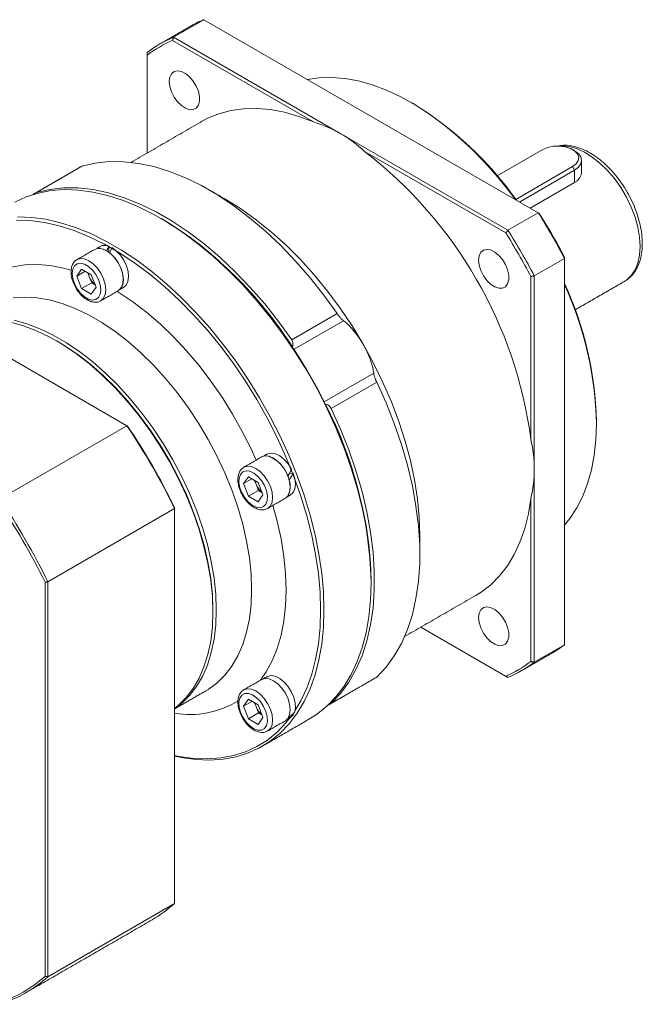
# Model space of a CAD drawing. Header units: millimetres. Extents: x -160 to 803, y -153 to 528.
# Tile 4 of 6: x 153 to 283, y 9 to 216. Entities that reach past the tile are written whole.
import ezdxf

# ---------------------------------------------------------------- set-up
doc = ezdxf.new("R2010")
doc.units = ezdxf.units.MM
doc.header["$LTSCALE"] = 13
doc.layers.get('0').update_dxf_attribs({"lineweight": 18})

msp = doc.modelspace()

# ---------------------------------------------------------------- linework, layer by layer
at = {"color": 7, "linetype": 'Continuous', "lineweight": 15}
for p, q in [((191.29, 215.5), (184.92, 211.83)), ((261.57, 174.93), (191.29, 215.5)), ((214.36, 194.02), (184.7, 211.14)), ((184.92, 211.83), (220.06, 191.54)), ((179.4, 208.64), (179.4, 208.08)), ((179.4, 208.08), (179.4, 187.51)), ((220.06, 191.54), (255.2, 171.26)), ((262.56, 188.23), (252.96, 182.69)), ((254.72, 170.72), (225.06, 187.84)), ((165.67, 184.72), (156.13, 179.21)), ((256.86, 177.76), (268.78, 184.64)), ((269.21, 183.91), (268.78, 184.64)), ((270.67, 185.95), (270.67, 183.45)), ((269.21, 183.91), (257.61, 177.21)), ((269.21, 181.29), (269.21, 183.91)), ((269.21, 181.29), (259.88, 175.91)), ((255.2, 171.26), (261.57, 174.93)), ((175.09, 130.23), (103.24, 171.71)), ((171.33, 167.92), (171.33, 166.7)), ((267.08, 165.63), (267.08, 165.37)), ((267.08, 165.37), (260.72, 161.7)), ((267.08, 84.22), (267.08, 165.37)), ((164.56, 161.66), (165.58, 163.11)), ((166.33, 162.68), (164.56, 161.66)), ((165.58, 159.03), (164.56, 161.66)), ((165.58, 163.11), (167.63, 161.93)), ((167.2, 161.57), (166.89, 162.36)), ((167.71, 160.25), (167.2, 161.57)), ((167.63, 161.93), (168.65, 159.3)), ((260.01, 127.3), (260.01, 161.55)), ((260.72, 161.7), (260.72, 121.12)), ((167.71, 160.25), (165.58, 159.03)), ((168.65, 159.3), (167.63, 157.85)), ((168.44, 159.83), (167.71, 160.25)), ((279.6, 160.49), (279.68, 160.53)), ((167.63, 157.85), (165.58, 159.03)), ((169.63, 156.46), (169.57, 156.42)), ((209.75, 148.25), (219.3, 153.76)), ((220.63, 152.27), (210.24, 146.27)), ((216.6, 135.26), (226.99, 141.25)), ((227.62, 139.35), (218.07, 133.84)), ((273.8, 131.12), (273.8, 130.71)), ((175.09, 130.23), (148.44, 114.84)), ((210.06, 120.24), (209.23, 120.17)), ((260.72, 121.12), (260.72, 80.54)), ((199.62, 118.05), (200.64, 119.5)), ((201.39, 119.07), (199.62, 118.05)), ((200.64, 115.41), (199.62, 118.05)), ((200.64, 119.5), (202.68, 118.32)), ((202.25, 117.95), (201.95, 118.74)), ((202.76, 116.64), (202.25, 117.95)), ((202.68, 118.32), (203.7, 115.69)), ((202.76, 116.64), (200.64, 115.41)), ((203.5, 116.21), (202.76, 116.64)), ((202.68, 114.24), (200.64, 115.41)), ((203.7, 115.69), (202.68, 114.24)), ((260.01, 80.69), (260.01, 114.94)), ((185.13, 112.85), (158.47, 97.46)), ((185.13, 113.06), (185.13, 112.85)), ((185.13, 29.88), (185.13, 112.85)), ((236.68, 107.24), (236.68, 103.16)), ((157.91, 14.6), (157.91, 97.34)), ((158.47, 97.46), (158.47, 14.49)), ((226.43, 97.65), (226.43, 97.24)), ((193.19, 91.53), (193.19, 91.12)), ((236.9, 87.92), (254.72, 77.64)), ((255.2, 77.36), (236.9, 87.92)), ((260.72, 80.54), (267.08, 84.22)), ((218.07, 71.92), (227.62, 77.43)), ((199.69, 74.76), (199.75, 74.79)), ((199.62, 71.3), (200.64, 72.75)), ((200.64, 72.75), (202.68, 71.57)), ((201.39, 72.32), (199.62, 71.3)), ((200.64, 68.67), (199.62, 71.3)), ((202.25, 71.21), (201.95, 72)), ((202.76, 69.89), (202.25, 71.21)), ((202.68, 71.57), (203.7, 68.94)), ((202.76, 69.89), (200.64, 68.67)), ((202.68, 67.49), (200.64, 68.67)), ((203.7, 68.94), (202.68, 67.49)), ((203.5, 69.47), (202.76, 69.89)), ((210.06, 69.46), (209.51, 68.94)), ((210.06, 69.46), (209.93, 69.62)), ((209.95, 69.6), (210.01, 69.7)), ((204.69, 66.1), (204.63, 66.06)), ((185.13, 29.88), (158.47, 14.49))]:
    msp.add_line(p, q, dxfattribs=at)
for points in [[(184.03, 202.52), (184.14, 203.44), (184.49, 204.16), (185.04, 204.62), (185.74, 204.79), (186.56, 204.65), (187.43, 204.22), (188.27, 203.53), (189.04, 202.62), (189.68, 201.57), (190.13, 200.46), (190.36, 199.36), (190.36, 198.36), (190.13, 197.53), (189.68, 196.94), (189.04, 196.62), (188.27, 196.6), (187.43, 196.89), (186.56, 197.46), (185.74, 198.26), (185.04, 199.25), (184.49, 200.34), (184.14, 201.46), (184.03, 202.52)], [(256.76, 177.71), (255.65, 179.19), (253.04, 182.44), (250.32, 185.51), (247.5, 188.39), (244.61, 191.05), (241.66, 193.49), (238.68, 195.69), (235.67, 197.63), (232.65, 199.3), (229.65, 200.7), (226.68, 201.81), (223.76, 202.63), (220.9, 203.15), (218.13, 203.37), (215.47, 203.28), (213.06, 202.93)], [(190.96, 194.19), (192.08, 194.79), (194.46, 195.76), (196.98, 196.44), (199.64, 196.81), (202.41, 196.86), (205.29, 196.61), (208.25, 196.05), (211.28, 195.19), (214.36, 194.02)], [(268.78, 184.64), (269.53, 185.22), (269.97, 185.9), (270.06, 186.62), (269.79, 187.32), (269.19, 187.96), (268.31, 188.47), (267.21, 188.82), (265.98, 188.97), (264.74, 188.92), (263.56, 188.67), (262.56, 188.23)], [(282.99, 167.86), (282.87, 169.83), (282.51, 171.9), (281.92, 174.02), (281.12, 176.15), (280.11, 178.25), (278.92, 180.26), (277.57, 182.14), (276.11, 183.86), (274.54, 185.38), (272.92, 186.66), (271.27, 187.69), (269.63, 188.43), (268.03, 188.87), (266.51, 189), (266, 188.97)], [(269.21, 187.99), (270, 187.39), (270.5, 186.69), (270.67, 185.95), (270.5, 185.2), (270, 184.5), (269.21, 183.91)], [(165.67, 184.72), (168.44, 185.37), (171.36, 185.69), (174.39, 185.68), (177.53, 185.33), (180.76, 184.65), (184.06, 183.63), (187.41, 182.3), (190.79, 180.65), (194.18, 178.69), (197.56, 176.44), (200.91, 173.91), (204.21, 171.11), (207.44, 168.07), (210.58, 164.79), (213.61, 161.3), (216.53, 157.62), (219.3, 153.76)], [(156.13, 179.21), (158.9, 179.86), (161.81, 180.18), (164.85, 180.17), (167.99, 179.82), (171.22, 179.13), (174.52, 178.12), (177.87, 176.79), (181.24, 175.14), (184.63, 173.18), (188.01, 170.93), (191.36, 168.4), (194.66, 165.6), (197.89, 162.56), (201.03, 159.28), (204.07, 155.79), (206.98, 152.1), (209.75, 148.25)], [(226.43, 97.24), (226.31, 101.03), (225.95, 104.94), (225.37, 108.95), (224.55, 113.03), (223.51, 117.16), (222.25, 121.31), (220.77, 125.48), (219.09, 129.63), (217.21, 133.75), (215.15, 137.81), (212.91, 141.79), (210.5, 145.66), (207.95, 149.41), (205.25, 153.03), (202.44, 156.47), (199.52, 159.74), (196.5, 162.82), (193.41, 165.67), (190.26, 168.3), (187.07, 170.69), (183.85, 172.82), (180.62, 174.69), (177.4, 176.27), (174.2, 177.57), (171.05, 178.58), (167.96, 179.29), (164.95, 179.7), (162.02, 179.81), (159.21, 179.61), (156.52, 179.1), (153.96, 178.3), (151.56, 177.2)], [(196.03, 177.66), (199.21, 175.68), (202.38, 173.41), (205.51, 170.89), (208.58, 168.11), (211.58, 165.11), (214.48, 161.89), (217.26, 158.48), (219.92, 154.9), (222.43, 151.17), (224.77, 147.32)], [(152.12, 174.09), (155.05, 173.99), (158.06, 173.58), (161.15, 172.87), (164.3, 171.86), (167.5, 170.56), (170.72, 168.97), (173.95, 167.11), (177.17, 164.98), (180.36, 162.59), (183.51, 159.96), (186.6, 157.1), (189.62, 154.03), (192.54, 150.76), (195.35, 147.31), (198.05, 143.7), (200.6, 139.95), (203.01, 136.07), (205.25, 132.09), (207.31, 128.04), (209.19, 123.92), (210.87, 119.77), (212.35, 115.6), (213.61, 111.44), (214.65, 107.31), (215.47, 103.23), (216.06, 99.23), (216.41, 95.32), (216.53, 91.53), (216.41, 87.87), (216.06, 84.37), (215.47, 81.04), (214.65, 77.9), (213.61, 74.98), (212.35, 72.28), (210.87, 69.81), (209.19, 67.6), (207.31, 65.65), (205.25, 63.98), (203.01, 62.59), (200.6, 61.49), (198.05, 60.69), (195.35, 60.19), (192.54, 59.99), (189.62, 60.09), (186.6, 60.5), (185.13, 60.8)], [(210.44, 70.33), (211.67, 72.43), (212.93, 75.11), (213.96, 78.01), (214.77, 81.12), (215.35, 84.42), (215.7, 87.9), (215.82, 91.53), (215.7, 95.29), (215.35, 99.17), (214.77, 103.14), (213.96, 107.18), (212.93, 111.28), (211.67, 115.41), (210.21, 119.54), (208.54, 123.66), (206.68, 127.74), (204.63, 131.77), (202.41, 135.71), (200.02, 139.56), (197.49, 143.28), (194.82, 146.86), (192.02, 150.29), (189.12, 153.53), (186.13, 156.58), (183.07, 159.41), (179.94, 162.02), (176.77, 164.39), (173.58, 166.5), (170.38, 168.35), (167.18, 169.92), (164.02, 171.22), (160.89, 172.22), (157.82, 172.92), (154.83, 173.33), (151.93, 173.43)], [(182.59, 173.58), (184.19, 172.63), (187.38, 170.51), (190.55, 168.14), (193.67, 165.54), (196.74, 162.7), (199.73, 159.65), (202.63, 156.41), (205.42, 152.99), (208.09, 149.4), (210.63, 145.68), (213.01, 141.84), (215.24, 137.89), (217.28, 133.87), (219.15, 129.78), (220.82, 125.66), (222.28, 121.53), (223.53, 117.4), (224.57, 113.31), (225.38, 109.26), (225.96, 105.29), (226.31, 101.41), (226.43, 97.65)], [(171.98, 167.62), (172.89, 166.95), (173.74, 166.04), (174.47, 164.97), (175.03, 163.79), (175.37, 162.61), (175.47, 161.49), (175.33, 160.51), (174.96, 159.76), (174.45, 159.3)], [(279.68, 160.53), (280.11, 160.81), (281.12, 161.74), (281.92, 162.93), (282.51, 164.37), (282.87, 166.03), (282.99, 167.86)], [(168.35, 167.26), (169.08, 167.48), (169.93, 167.4), (170.85, 167.01), (171.76, 166.34), (172.62, 165.44), (173.35, 164.37), (173.91, 163.2), (174.26, 162.01), (174.38, 160.89), (174.26, 159.9), (173.91, 159.12), (173.35, 158.6), (173.35, 158.6)], [(169.09, 167.43), (169.93, 167.35), (170.85, 166.96)], [(171.5, 166.51), (172.38, 165.67), (173.15, 164.64), (173.75, 163.49), (174.16, 162.3), (174.33, 161.15), (174.27, 160.12), (173.96, 159.3), (173.59, 158.85)], [(249.03, 164.99), (249.14, 165.92), (249.49, 166.64), (250.04, 167.1), (250.74, 167.26), (251.56, 167.13), (252.43, 166.7), (253.27, 166), (254.04, 165.1), (254.68, 164.05), (255.13, 162.94), (255.36, 161.84), (255.36, 160.84), (255.13, 160.01), (254.68, 159.41), (254.04, 159.1), (253.27, 159.08), (252.43, 159.37), (251.56, 159.93), (250.74, 160.74), (250.04, 161.72), (249.49, 162.82), (249.14, 163.93), (249.03, 164.99)], [(137.83, 151.74), (138.31, 152.83), (139.58, 155.18), (141.05, 157.27), (142.72, 159.11), (144.59, 160.67), (146.63, 161.94), (148.84, 162.93), (151.19, 163.61), (153.68, 163.99), (156.29, 164.07), (159, 163.84), (161.8, 163.3), (163.36, 162.88)], [(163.6, 162.21), (163.72, 161.17), (164.08, 160.06), (164.64, 158.99), (165.36, 158.04), (166.18, 157.29), (167.03, 156.8), (167.85, 156.6), (168.57, 156.72), (169.13, 157.14), (169.49, 157.84), (169.61, 158.74), (169.49, 159.79), (169.13, 160.9), (168.57, 161.97), (167.85, 162.92), (167.03, 163.67), (166.18, 164.16), (165.36, 164.36), (164.64, 164.24), (164.08, 163.81), (163.72, 163.12), (163.6, 162.21)], [(164.62, 165.11), (164.64, 165.12), (165.37, 165.34), (166.22, 165.26), (167.14, 164.87), (168.05, 164.2), (168.9, 163.3), (169.64, 162.23), (170.2, 161.06), (170.55, 159.87), (170.67, 158.74), (170.55, 157.76), (170.2, 156.98), (169.64, 156.46), (169.63, 156.46)], [(151.2, 157.08), (153.64, 157.24), (156.18, 157.1), (158.81, 156.66), (161.52, 155.91), (164.27, 154.87), (167.05, 153.53), (169.84, 151.92), (172.62, 150.04), (175.37, 147.91), (178.07, 145.54), (180.7, 142.95), (183.25, 140.15), (185.68, 137.17), (187.99, 134.03), (190.17, 130.76), (192.18, 127.36), (194.03, 123.88), (195.68, 120.33), (197.15, 116.74), (198.4, 113.14), (199.45, 109.55), (200.26, 105.99), (200.85, 102.5), (201.21, 99.1), (201.32, 95.81), (201.21, 92.66), (200.85, 89.67), (200.26, 86.86), (199.45, 84.25), (198.4, 81.86), (197.15, 79.71), (195.68, 77.81), (194.03, 76.17), (192.18, 74.82), (191.69, 74.52)], [(172.97, 158.5), (173.45, 158.21), (176.39, 156.24), (179.3, 154.01), (182.16, 151.55), (184.95, 148.85), (187.67, 145.95), (190.28, 142.87), (192.77, 139.61), (195.12, 136.21), (197.33, 132.68), (199.37, 129.04), (201.23, 125.33), (202.29, 123)], [(193.19, 91.12), (193.07, 94.41), (192.72, 97.81), (192.13, 101.3), (191.31, 104.85), (190.27, 108.44), (189.02, 112.05), (187.55, 115.63), (185.89, 119.18), (184.05, 122.67), (182.03, 126.06), (179.86, 129.34), (177.55, 132.48), (175.11, 135.46), (172.57, 138.25), (169.94, 140.85), (167.24, 143.22), (164.49, 145.35), (161.71, 147.23), (158.92, 148.84), (156.14, 150.17), (153.38, 151.22), (150.68, 151.96)], [(151.39, 152.37), (154.09, 151.62), (156.84, 150.58), (159.62, 149.25), (162.41, 147.64), (165.19, 145.76), (167.95, 143.63), (170.65, 141.25), (173.28, 138.66), (175.82, 135.87), (178.26, 132.89), (180.57, 129.75), (182.74, 126.47), (184.76, 123.08), (186.6, 119.59), (188.26, 116.04), (189.72, 112.45), (190.98, 108.85), (192.02, 105.26), (192.84, 101.71), (193.43, 98.22), (193.78, 94.81), (193.9, 91.53), (193.78, 88.37), (193.43, 85.38), (192.84, 82.57), (192.02, 79.96), (190.98, 77.57), (189.72, 75.42), (188.26, 73.52), (186.6, 71.89), (185.13, 70.77)], [(193.19, 91.53), (193.07, 94.78), (192.72, 98.14), (192.14, 101.6), (191.33, 105.11), (190.3, 108.66), (189.06, 112.23), (187.61, 115.78), (185.97, 119.29), (184.15, 122.74), (182.15, 126.09), (180.01, 129.34), (177.72, 132.44), (175.31, 135.39), (172.79, 138.15), (170.19, 140.72), (167.52, 143.07), (164.8, 145.17), (162.05, 147.03), (160.67, 147.86)], [(160.67, 147.86), (162.05, 147.03), (164.8, 145.17), (167.52, 143.07), (170.19, 140.72), (172.79, 138.15), (175.31, 135.39), (177.72, 132.44), (180.01, 129.34), (182.15, 126.09), (184.15, 122.74), (185.97, 119.29), (187.61, 115.78), (189.06, 112.23), (190.3, 108.66), (191.33, 105.11), (192.14, 101.6), (192.72, 98.14), (193.07, 94.78), (193.19, 91.53)], [(224.77, 147.32), (226.94, 143.36), (228.91, 139.32), (230.69, 135.23), (232.25, 131.12), (233.58, 127), (234.69, 122.9), (235.56, 118.85), (236.18, 114.88), (236.55, 111), (236.68, 107.24)], [(227.62, 139.35), (229.57, 135.03), (231.3, 130.66), (232.81, 126.29), (234.07, 121.93), (235.1, 117.61), (235.87, 113.35), (236.39, 109.19), (236.65, 105.14), (236.65, 101.22), (236.39, 97.47), (235.87, 93.9), (235.1, 90.54), (234.07, 87.4), (232.81, 84.5), (231.3, 81.87), (229.57, 79.5), (227.62, 77.43)], [(218.07, 133.84), (220.02, 129.52), (221.75, 125.15), (223.26, 120.78), (224.53, 116.42), (225.55, 112.1), (226.32, 107.84), (226.84, 103.68), (227.1, 99.62), (227.1, 95.71), (226.84, 91.96), (226.32, 88.39), (225.55, 85.03), (224.53, 81.89), (223.26, 78.99), (221.75, 76.35), (220.02, 73.99), (218.07, 71.92)], [(267.08, 109.36), (268.21, 110.74), (269.67, 112.95), (270.91, 115.4), (271.94, 118.07), (272.75, 120.96), (273.33, 124.04), (273.69, 127.3), (273.8, 130.71)], [(204.57, 124.25), (204.71, 124.32), (205.47, 124.48), (206.34, 124.32), (207.26, 123.87), (208.17, 123.13), (208.99, 122.18), (209.68, 121.08)], [(203.41, 123.65), (204.14, 123.87), (204.99, 123.79), (205.91, 123.4), (206.82, 122.73), (207.67, 121.83), (208.41, 120.76), (208.97, 119.59), (209.32, 118.4), (209.44, 117.28), (209.32, 116.29), (208.97, 115.51), (208.41, 114.99), (208.41, 114.99)], [(200.16, 120.74), (199.49, 120.52), (198.99, 120), (198.71, 119.23), (198.67, 118.26), (198.87, 117.19), (199.3, 116.09), (199.92, 115.05), (200.68, 114.16), (201.52, 113.48), (202.37, 113.09), (203.17, 112.99), (203.84, 113.22), (204.33, 113.73), (204.61, 114.51), (204.65, 115.47), (204.45, 116.55), (204.03, 117.65), (203.41, 118.69), (202.65, 119.58), (201.81, 120.25), (200.95, 120.65), (200.16, 120.74)], [(199.73, 121.52), (200.43, 121.73), (201.28, 121.65), (202.19, 121.26), (203.11, 120.59), (203.96, 119.69), (204.69, 118.62), (205.26, 117.45), (205.61, 116.26), (205.73, 115.13), (205.61, 114.15), (205.26, 113.36), (204.71, 112.85)], [(210.06, 120.24), (210.41, 119.05), (210.53, 117.93), (210.4, 116.95), (210.04, 116.17), (209.51, 115.69)], [(260.01, 114.94), (259.48, 111.69), (258.72, 108.64), (257.72, 105.79), (256.5, 103.17), (255.07, 100.8), (253.42, 98.68), (251.58, 96.83), (249.54, 95.27), (248.46, 94.59)], [(205.79, 113.48), (206.69, 110.18), (207.51, 106.44), (208.1, 102.76), (208.45, 99.18), (208.57, 95.71), (208.45, 92.38), (208.1, 89.21), (207.51, 86.21), (206.69, 83.42), (205.64, 80.84), (204.38, 78.49), (203.21, 76.79)], [(213.48, 68.63), (215.15, 69.7), (217.21, 71.37), (219.09, 73.32), (220.77, 75.53), (222.25, 77.99), (223.51, 80.69), (224.55, 83.62), (225.37, 86.75), (225.95, 90.08), (226.31, 93.58), (226.43, 97.24)], [(185.19, 70.92), (185.89, 71.48), (187.55, 73.11), (189.02, 75.01), (190.27, 77.16), (191.31, 79.55), (192.13, 82.16), (192.72, 84.97), (193.07, 87.97), (193.19, 91.12)], [(249.03, 89.93), (249.14, 90.86), (249.49, 91.58), (250.04, 92.04), (250.74, 92.2), (251.56, 92.07), (252.43, 91.64), (253.27, 90.94), (254.04, 90.04), (254.68, 88.99), (255.13, 87.88), (255.36, 86.78), (255.36, 85.78), (255.13, 84.95), (254.68, 84.35), (254.04, 84.04), (253.27, 84.02), (252.43, 84.31), (251.56, 84.87), (250.74, 85.68), (250.04, 86.67), (249.49, 87.76), (249.14, 88.87), (249.03, 89.93)], [(203.41, 76.9), (204.14, 77.13), (204.99, 77.04), (205.91, 76.65), (206.82, 75.98), (207.67, 75.08)], [(204.57, 77.5), (204.67, 77.56), (205.43, 77.73), (206.3, 77.59), (207.22, 77.15), (208.12, 76.43), (208.96, 75.49), (209.65, 74.39), (210.17, 73.2), (210.46, 72.02), (210.52, 70.93), (210.34, 69.99)], [(199.75, 74.79), (200.43, 74.98), (201.28, 74.9), (202.19, 74.51), (203.11, 73.84), (203.96, 72.94)], [(207.67, 75.08), (208.41, 74.01), (208.97, 72.84), (209.32, 71.65), (209.44, 70.53), (209.32, 69.54), (208.97, 68.76), (208.41, 68.24), (208.41, 68.24)], [(203.17, 72.26), (202.37, 73.08), (201.52, 73.67), (200.68, 73.97), (199.92, 73.95), (199.3, 73.63), (198.87, 73.02), (198.67, 72.18), (198.71, 71.17), (198.99, 70.07), (199.49, 68.98), (200.16, 67.98), (200.95, 67.16), (201.81, 66.57), (202.65, 66.27), (203.41, 66.29), (204.03, 66.61), (204.45, 67.22), (204.65, 68.06), (204.61, 69.07), (204.33, 70.17), (203.84, 71.26), (203.17, 72.26)], [(203.96, 72.94), (204.69, 71.87), (205.26, 70.7), (205.61, 69.51), (205.73, 68.39), (205.61, 67.4), (205.26, 66.62), (204.69, 66.1), (204.69, 66.1)], [(185.13, 60.95), (186.13, 60.75), (189.12, 60.34), (192.02, 60.24), (194.82, 60.44), (197.49, 60.94), (200.02, 61.73), (202.41, 62.82), (204.63, 64.2), (206.68, 65.86), (208.54, 67.79), (209.43, 68.9)]]:
    msp.add_lwpolyline(points, dxfattribs=at)
for centre, radius, start, end in [((201.15, 192.04), 25.46, 112.8081, 119.9899), ((194.77, 188.4), 25.41, 112.8038, 127.2069), ((194.58, 187.91), 25.24, 113.0472, 126.9636), ((196.85, 134.96), 73.72, 35.3126, 58.5864), ((169.28, 115.27), 91.53, 7.5487, 52.4513), ((150.55, 104.46), 131.49, 27.595, 32.405), ((151.39, 104.95), 130.64, 27.6765, 32.3235), ((137.77, 100.58), 85.66, 32.6104, 58.451), ((144.32, 100.87), 130.64, 27.6765, 32.3235), ((144.19, 100.79), 131.49, 27.595, 32.405), ((170.48, 166.04), 2.07, 65.8504, 118.0188), ((170.51, 162.88), 3.57, 189.3465, 201.5125), ((170.98, 163.01), 4.05, 200.8725, 230.9147), ((200.1, 129.31), 73.72, 1.4091, 24.6899), ((199.57, 128.91), 74.26, 1.391, 24.5991), ((140.16, 95.18), 86.3, 1.6413, 27.2927), ((57.03, 50.48), 142.47, 25.9604, 34.0396), ((57.7, 50.87), 141.79, 26.0161, 33.9839), ((202.81, 117.71), 6.4, 17.0174, 70.5421), ((205.57, 119.26), 3.57, 189.3465, 201.5125), ((206.04, 119.4), 4.05, 200.8725, 230.9147), ((205.64, 117.44), 3.8, 330.7575, 20.0826), ((30.48, 35.15), 141.79, 26.0161, 33.9839), ((30.38, 35.09), 142.47, 25.9604, 34.0396), ((251.7, 104.49), 25.45, 300.0039, 307.2035), ((244.84, 100.86), 25.24, 293.0472, 306.9636), ((245.35, 100.78), 25.41, 292.8038, 307.2069), ((188.3, 89.18), 19.63, 260.716, 301.4599), ((205.57, 72.52), 3.57, 189.3465, 201.5125), ((206.04, 72.65), 4.05, 200.8725, 230.9147), ((166.48, 50.56), 27.85, 300.0279, 312.0473), ((139.48, 35.14), 27.6, 288.1121, 311.8987), ((139.89, 35.08), 27.74, 287.9475, 312.0632)]:
    msp.add_arc(centre, radius, start, end, dxfattribs=at)
for centre, major_axis, ratio, start_param, end_param in [((179.4, 121.12), (40.66, 70.42), 0.577335, 0.000041, 0.132012), ((179.4, 121.12), (40.66, 70.42), 0.577335, 6.151254, 6.283226), ((170.85, 162.93), (2.16, 6.81), 0.201938, 0.814487, 1.002591), ((171.98, 163.58), (2.16, 6.81), 0.201938, 1.002591, 1.190694), ((179.4, 121.12), (81.32, 0), 0.577382, 0, 0.131972), ((205.91, 119.32), (4.81, 7.89), 0.26938, 4.908973, 5.097076), ((207.04, 119.97), (4.81, 7.89), 0.26938, 4.72087, 4.908973), ((179.4, 121.12), (81.32, 0), 0.577382, 6.151213, 6.283185), ((207.04, 73.22), (7.84, 5.92), 0.491243, 4.573227, 4.727281), ((205.91, 72.57), (7.84, 5.92), 0.491243, 4.744148, 4.915385)]:
    msp.add_ellipse(centre, major_axis=major_axis, ratio=ratio, start_param=start_param, end_param=end_param, dxfattribs=at)
for points in [[(188.43, 214.09), (182.07, 210.41)], [(184.7, 211.14), (184.92, 211.83)], [(235.27, 197.87), (234.92, 198.07)], [(190.96, 194.19), (175.99, 185.54)], [(269.21, 187.99), (268.78, 188.23)], [(165.55, 184.67), (155.96, 179.13)], [(165.55, 184.66), (165.67, 184.72)], [(155.88, 179.09), (155.35, 178.78)], [(156.13, 179.21), (155.97, 179.12)], [(196.03, 177.66), (192.49, 179.7)], [(182.59, 173.58), (182.24, 173.78)], [(261.79, 174.8), (261.57, 174.93)], [(254.72, 170.72), (255.2, 171.26)], [(169.51, 167.86), (168.76, 167.43)], [(168.35, 167.26), (164.64, 165.12)], [(260.72, 161.7), (260.01, 161.55)], [(173.7, 158.87), (174.45, 159.3)], [(269.32, 154.55), (279.68, 160.53)], [(169.63, 156.46), (173.35, 158.6)], [(160.67, 147.86), (160.32, 148.07)], [(175.28, 130.12), (175.09, 130.23)], [(204.57, 124.25), (203.82, 123.82)], [(203.41, 123.65), (199.69, 121.5)], [(204.69, 112.84), (208.41, 114.99)], [(208.76, 115.26), (209.51, 115.69)], [(157.91, 97.34), (158.47, 97.46)], [(233.48, 85.95), (248.46, 94.59)], [(258.06, 78.77), (264.42, 82.45)], [(260.72, 80.54), (260.01, 80.69)], [(203.41, 76.9), (199.69, 74.76)], [(204.57, 77.5), (203.82, 77.07)], [(217.93, 71.82), (227.5, 77.34)], [(255.2, 77.36), (254.72, 77.64)], [(185.13, 70.74), (191.69, 74.52)], [(217.3, 71.45), (219.46, 72.7)], [(203.58, 62.91), (213.48, 68.63)], [(208.76, 68.51), (209.51, 68.94)], [(204.69, 66.1), (208.41, 68.24)], [(153.76, 11.06), (180.42, 26.44)], [(157.91, 14.6), (158.47, 14.49)]]:
    msp.add_open_spline(points, degree=1, dxfattribs=at)
for points, knots in [([(279.57, 160.49), (279.93, 160.71), (280.67, 161.16), (281.6, 162.16), (282.38, 163.37), (282.95, 164.79), (283.31, 166.36), (283.42, 167.63), (283.44, 168.67), (283.4, 169.76), (283.21, 171.4), (282.76, 173.39), (282.12, 175.4), (281.28, 177.39), (280.27, 179.32), (279.1, 181.16), (277.81, 182.88), (276.39, 184.45), (274.89, 185.84), (273.32, 187.02), (271.71, 187.97), (270.08, 188.66), (268.46, 189.06), (266.95, 189.19), (266.03, 189.03), (265.61, 188.96)], [0, 0, 0, 0, 1.559309, 3.268049, 4.991682, 6.753725, 8.559879, 10.331059, 10.730242, 11.721815, 13.583263, 15.441365, 17.295341, 19.145714, 20.993984, 22.842031, 24.691555, 26.544319, 28.402434, 30.267794, 32.141447, 34.02213, 35.900324, 37.758281, 39.323771, 39.323771, 39.323771, 39.323771]), ([(270.66, 183.66), (270.66, 183.52), (270.65, 183.18), (270.48, 182.65), (270.17, 182.11), (269.81, 181.72), (269.47, 181.45), (269.29, 181.34), (269.21, 181.29)], [0, 0, 0, 0, 0.447278, 1.085704, 1.712478, 2.358913, 2.639078, 2.921034, 2.921034, 2.921034, 2.921034]), ([(164.63, 165.08), (164.58, 165.06), (164.28, 164.94), (163.89, 164.46), (163.51, 163.72), (163.39, 163.03), (163.38, 162.61), (163.38, 162.52)], [0, 0, 0, 0, 0.172221, 1.019708, 1.861752, 2.745402, 3.002844, 3.002844, 3.002844, 3.002844]), ([(163.38, 162.52), (163.39, 162.33), (163.41, 161.78), (163.61, 160.83), (164.05, 159.71), (164.67, 158.64), (165.42, 157.7), (166.29, 156.93), (167.22, 156.38), (168.14, 156.14), (168.94, 156.14), (169.36, 156.34), (169.54, 156.43)], [0, 0, 0, 0, 0.58624, 1.67692, 2.76417, 3.849128, 4.937071, 6.032802, 7.143488, 8.27039, 9.22683, 9.951204, 9.951204, 9.951204, 9.951204]), ([(219.3, 153.76), (219.4, 153.62), (219.61, 153.32), (219.97, 152.89), (220.33, 152.5), (220.53, 152.35), (220.63, 152.27)], [0, 0, 0, 0, 0.413677, 0.825529, 1.39866, 2.011025, 2.011025, 2.011025, 2.011025]), ([(220.63, 152.27), (220.89, 152.06), (221.32, 151.73), (222.04, 151.03), (222.81, 150.18), (223.73, 149), (224.44, 147.89), (224.75, 147.36), (224.77, 147.32)], [0, 0, 0, 0, 1.584984, 2.562716, 3.561009, 5.100893, 6.394553, 6.497032, 6.497032, 6.497032, 6.497032]), ([(209.93, 146.74), (209.97, 146.96), (210.05, 147.35), (209.97, 147.88), (209.81, 148.14), (209.75, 148.25)], [0, 0, 0, 0, 0.647257, 1.189973, 1.567773, 1.567773, 1.567773, 1.567773]), ([(224.77, 147.32), (224.9, 147.09), (225.16, 146.62), (225.52, 145.91), (225.85, 145.2), (226.18, 144.39), (226.49, 143.53), (226.74, 142.66), (226.91, 141.88), (226.96, 141.47), (226.99, 141.25)], [0, 0, 0, 0, 0.590556, 1.196107, 1.828888, 2.475219, 3.444715, 4.4416, 5.461267, 6.496852, 6.496852, 6.496852, 6.496852]), ([(226.99, 141.25), (227, 141.18), (227.02, 141.02), (227.08, 140.74), (227.17, 140.46), (227.25, 140.21), (227.35, 139.96), (227.44, 139.74), (227.53, 139.53), (227.59, 139.41), (227.62, 139.35)], [0, 0, 0, 0, 0.385201, 0.781446, 1.032358, 1.289143, 1.496138, 1.708708, 1.858531, 2.011087, 2.011087, 2.011087, 2.011087]), ([(218.07, 133.84), (217.98, 133.99), (217.79, 134.3), (217.34, 134.6), (217.01, 134.7), (216.85, 134.75)], [0, 0, 0, 0, 0.537322, 1.072274, 1.567443, 1.567443, 1.567443, 1.567443]), ([(199.75, 121.49), (199.63, 121.43), (199.27, 121.26), (198.84, 120.7), (198.52, 119.92), (198.4, 118.97), (198.5, 117.9), (198.82, 116.77), (199.33, 115.67), (200.01, 114.64), (200.81, 113.76), (201.7, 113.08), (202.62, 112.65), (203.49, 112.51), (204.21, 112.58), (204.56, 112.81), (204.7, 112.89)], [0, 0, 0, 0, 0.474605, 1.408685, 2.347721, 3.339263, 4.377367, 5.427471, 6.474524, 7.521042, 8.572129, 9.633518, 10.711258, 11.670643, 12.579489, 13.145311, 13.145311, 13.145311, 13.145311]), ([(227.62, 77.43), (227.58, 77.39), (227.54, 77.36), (227.5, 77.35), (227.5, 77.34)], [0, 0, 0, 0, 0.1398679, 0.1412225, 0.1412225, 0.1412225, 0.1412225]), ([(199.78, 74.78), (199.72, 74.76), (199.42, 74.64), (199, 74.18), (198.6, 73.45), (198.42, 72.55), (198.44, 71.52), (198.69, 70.4), (199.14, 69.28), (199.77, 68.22), (200.53, 67.29), (201.4, 66.53), (202.34, 66), (203.25, 65.77), (204.04, 65.79), (204.43, 66), (204.59, 66.08)], [0, 0, 0, 0, 0.213152, 1.154168, 2.085711, 3.059045, 4.086543, 5.137935, 6.187403, 7.234881, 8.285492, 9.344056, 10.417416, 11.505435, 12.425561, 13.056393, 13.056393, 13.056393, 13.056393]), ([(217.38, 71.65), (217.4, 71.65), (217.6, 71.67), (217.85, 71.76), (218.01, 71.87), (218.07, 71.92)], [0, 0, 0, 0, 0.0588512, 0.4684141, 0.7535219, 0.7535219, 0.7535219, 0.7535219])]:
    msp.add_open_spline(points, degree=3, knots=knots, dxfattribs=at)

doc.saveas('drawing.dxf')
